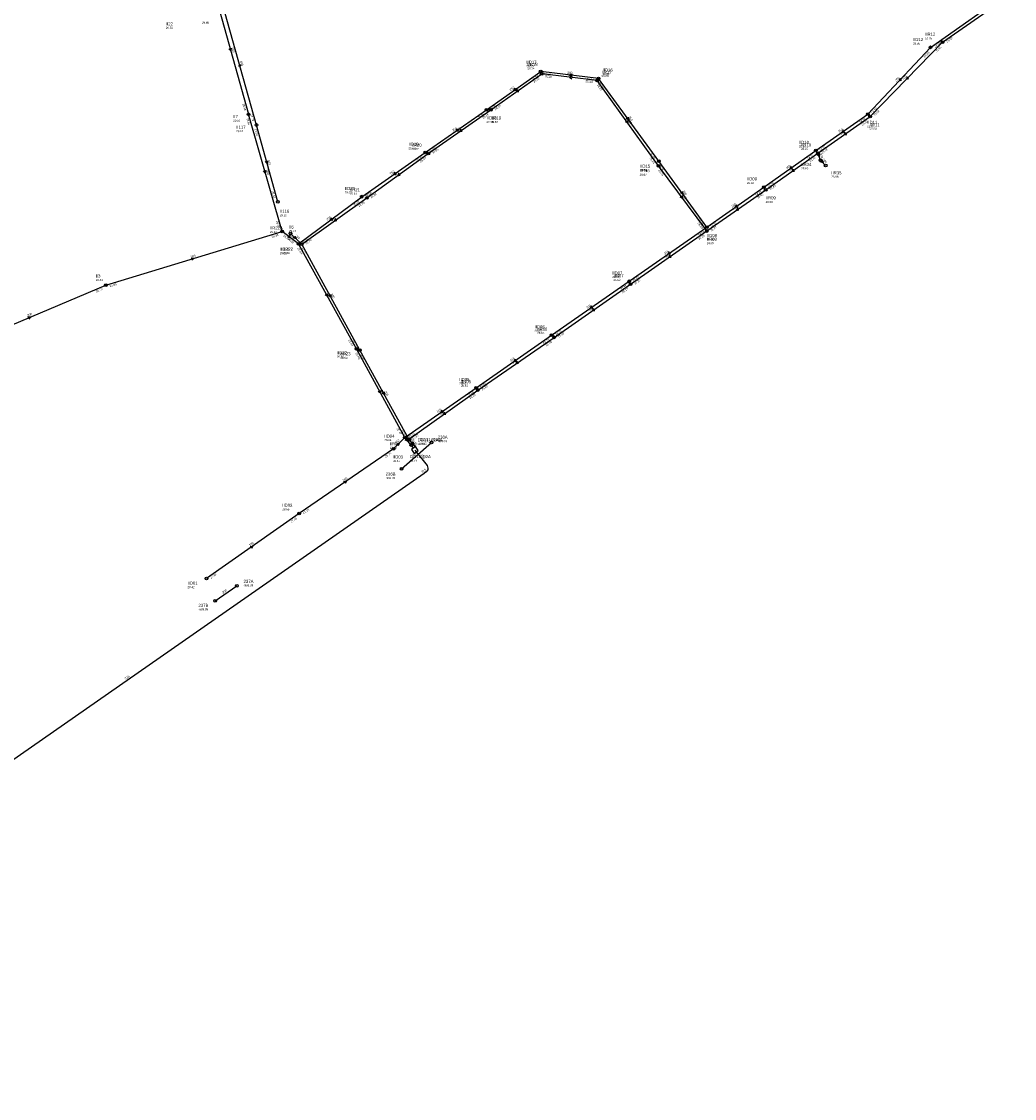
# Model space of a CAD drawing. Header units: metres. Extents: x 179992 to 198392, y 351761 to 369438.
# Tile 21 of 194: x 185788 to 186371, y 353413 to 354045. Entities that reach past the tile are written whole.
import ezdxf

# ---------------------------------------------------------------- set-up
doc = ezdxf.new("R2010")
doc.units = ezdxf.units.M

msp = doc.modelspace()

# ---------------------------------------------------------------- linework, layer by layer
at = {"layer": 'B-WE-RI-DRAINAGE-DRAIN', "linetype": 'Continuous'}
msp.add_lwpolyline([(185901.588, 353704.741), (185914.317, 353713.456)], dxfattribs=at)
at = {"layer": 'B-WE-RI-DRAINAGE-DRAIN_BETON_300', "linetype": 'Continuous'}
msp.add_lwpolyline([(186011.019, 353782.234), (186028.565, 353797.601)], dxfattribs=at)
at = {"layer": 'B-WE-RI-DRAINAGE-RIOOLPUT_INSPECTIEPUT'}
for centre in [(186028.57, 353797.6), (186011.02, 353782.23), (185914.32, 353713.46), (185901.59, 353704.74)]:
    msp.add_circle(centre, 0.8, dxfattribs=at)
at = {"layer": 'B-WE-RI-GWA-POMPPUT'}
msp.add_circle((186016.56, 353796.13), 0.8, dxfattribs=at)
at = {"layer": 'B-WE-RI-GWA-RIOOLLEIDING', "linetype": 'Continuous'}
msp.add_lwpolyline([(186016.56, 353796.13), (186017.851, 353794.357)], dxfattribs=at)
at = {"layer": 'B-WE-RI-GWA-RIOOLLEIDING_BETON_300', "linetype": 'Continuous'}
for points in [[(185837.46, 353889.89), (185940.93, 353921.39)], [(185749.19, 353852.67), (185837.46, 353889.89)]]:
    msp.add_lwpolyline(points, dxfattribs=at)
at = {"layer": 'B-WE-RI-GWA-RIOOLPUT_INSPECTIEPUT'}
for centre in [(185940.93, 353921.39), (185837.46, 353889.89)]:
    msp.add_circle(centre, 0.8, dxfattribs=at)
at = {"layer": 'B-WE-RI-GWA_STROMINGSRICHTING'}
for points in [[(185887.61, 353905.91), (185889.2, 353905.64), (185888.03, 353904.53)], [(185791.72, 353871.38), (185793.33, 353871.28), (185792.28, 353870.06)], [(186016.92, 353796.96), (186017.21, 353795.24), (186015.66, 353796.05)]]:
    msp.add_lwpolyline(points, dxfattribs=at)
at = {"layer": 'B-WE-RI-HWA-RIOOLLEIDING', "linetype": 'Continuous'}
for points in [[(185938.33, 353938.87), (185925.81, 353983.92)], [(185952.38, 353914.03), (185990.58, 353941.11)]]:
    msp.add_lwpolyline(points, dxfattribs=at)
at = {"layer": 'B-WE-RI-HWA-RIOOLLEIDING_BETON_250', "linetype": 'Continuous'}
msp.add_lwpolyline([(185945.85, 353920.26), (185952.38, 353914.03)], dxfattribs=at)
at = {"layer": 'B-WE-RI-HWA-RIOOLLEIDING_BETON_300', "linetype": 'Continuous'}
for points in [[(185990.58, 353941.11), (186026.68, 353967.26)], [(185986.53, 353851.87), (185952.38, 353914.03)], [(186015.22, 353799.5), (185986.53, 353851.87)], [(186017.393, 353796.937), (186015.22, 353799.5)]]:
    msp.add_lwpolyline(points, dxfattribs=at)
at = {"layer": 'B-WE-RI-HWA-RIOOLLEIDING_BETON_400', "linetype": 'Continuous'}
for points in [[(185925.81, 353983.92), (185905.79, 354055.65)], [(186063.38, 353992.85), (186093.178, 354013.951)], [(186125.784, 354010), (186093.178, 354013.951)], [(186026.68, 353967.26), (186063.38, 353992.85)]]:
    msp.add_lwpolyline(points, dxfattribs=at)
at = {"layer": 'B-WE-RI-HWA-RIOOLLEIDING_BETON_500', "linetype": 'Continuous'}
for points in [[(186161.74, 353959.98), (186125.784, 354010)], [(186189.99, 353921.74), (186161.74, 353959.98)], [(186145.21, 353890.5), (186189.99, 353921.74)], [(186100.44, 353859.31), (186145.21, 353890.5)], [(186055.68, 353828.42), (186100.44, 353859.31)], [(186015.22, 353799.5), (186055.68, 353828.42)]]:
    msp.add_lwpolyline(points, dxfattribs=at)
at = {"layer": 'B-WE-RI-HWA-RIOOLLEIDING_BETON_600', "linetype": 'Continuous'}
msp.add_lwpolyline([(186328.33, 354032.58), (186370.52, 354062.02)], dxfattribs=at)
at = {"layer": 'B-WE-RI-HWA-RIOOLLEIDING_BETON_700', "linetype": 'Continuous'}
for points in [[(186285.89, 353988.89), (186328.33, 354032.58)], [(186255.16, 353967.4), (186285.89, 353988.89)], [(186224.58, 353945.95), (186255.16, 353967.4)], [(186256.71, 353963.35), (186255.16, 353967.4)], [(186189.99, 353921.74), (186224.58, 353945.95)]]:
    msp.add_lwpolyline(points, dxfattribs=at)
at = {"layer": 'B-WE-RI-HWA-RIOOLLEIDING_GVK_700', "linetype": 'Continuous'}
msp.add_lwpolyline([(186256.71, 353963.35), (186259.77, 353960.24)], dxfattribs=at)
at = {"layer": 'B-WE-RI-HWA-RIOOLPUT_INSPECTIEPUT'}
for centre in [(186328.33, 354032.58), (186093.18, 354013.95), (186125.78, 354010), (186063.38, 353992.85), (186285.89, 353988.89), (185925.81, 353983.92), (186026.68, 353967.26), (186255.16, 353967.4), (186161.74, 353959.98), (186259.77, 353960.24), (186224.58, 353945.95), (185938.33, 353938.87), (185990.58, 353941.11), (185945.85, 353920.26), (186189.99, 353921.74), (185952.38, 353914.03), (186145.21, 353890.5), (186100.44, 353859.31), (185986.53, 353851.87), (186055.68, 353828.42), (186015.22, 353799.5)]:
    msp.add_circle(centre, 0.8, dxfattribs=at)
at = {"layer": 'B-WE-RI-HWA-RIOOLPUT_OVERSTORTPUT'}
msp.add_circle((186256.71, 353963.35), 0.8, dxfattribs=at)
at = {"layer": 'B-WE-RI-HWA_STROMINGSRICHTING'}
for points in [[(185916.88, 354018.59), (185915.8, 354019.79), (185915.49, 354018.2)], [(186111, 354012.52), (186109.48, 354011.98), (186110.82, 354011.09)], [(186307.6, 354012.27), (186307.11, 354010.73), (186308.63, 354011.27)], [(186079.04, 354004.82), (186078.28, 354003.4), (186079.87, 354003.65)], [(186045.8, 353981.47), (186045.03, 353980.05), (186046.62, 353980.29)], [(186143.51, 353986.58), (186143.76, 353984.99), (186142.34, 353985.74)], [(186271.29, 353979.56), (186270.53, 353978.15), (186272.12, 353978.38)], [(185932.38, 353962.98), (185932.07, 353961.4), (185930.99, 353962.59)], [(186256.11, 353967.11), (186255.93, 353965.38), (186254.65, 353966.55)], [(186257.7, 353963.45), (186258.24, 353961.79), (186256.59, 353962.36)], [(186009.37, 353955.61), (186008.63, 353954.18), (186010.22, 353954.45)], [(186240.64, 353958.09), (186239.87, 353956.68), (186241.46, 353956.91)], [(186175.59, 353942.45), (186175.86, 353940.86), (186174.43, 353941.59)], [(186208.05, 353935.26), (186207.28, 353933.84), (186208.88, 353934.08)], [(185972.24, 353928.99), (185971.48, 353927.57), (185973.07, 353927.82)], [(185948.52, 353918.79), (185949.11, 353917.15), (185947.45, 353917.66)], [(186168.37, 353907.53), (186167.6, 353906.12), (186169.19, 353906.35)], [(185969.39, 353884.56), (185969.46, 353882.95), (185968.13, 353883.87)], [(186123.59, 353876.32), (186122.83, 353874.91), (186124.42, 353875.14)], [(186078.84, 353845.28), (186078.06, 353843.86), (186079.65, 353844.09)], [(186000.81, 353827.29), (186000.88, 353825.68), (185999.55, 353826.6)], [(186036.2, 353815.38), (186035.45, 353813.96), (186037.04, 353814.21)], [(186015.89, 353799.91), (186016.31, 353798.22), (186014.7, 353798.9)]]:
    msp.add_lwpolyline(points, dxfattribs=at)
at = {"layer": 'B-WE-RI-PERSLEIDING-POMPPUT', "linetype": 'Continuous'}
for points in [[(186017.283, 353796.024), (186018.308, 353796.825), (186017.507, 353797.849), (186016.483, 353797.049), (186017.283, 353796.024)], [(186018.434, 353791.158), (186020.78, 353792.863), (186019.075, 353795.209), (186016.729, 353793.505), (186018.434, 353791.158)]]:
    msp.add_lwpolyline(points, dxfattribs=at)
at = {"layer": 'B-WE-RI-PERSLEIDING_PVC_315', "linetype": 'Continuous'}
msp.add_lwpolyline([(186018.76, 353793.17), (186025.916, 353784.065), (186026.31, 353782.635), (186026.31, 353781.55), (186025.423, 353780.416), (186024.157, 353779.477), (185677.598, 353537.804), (185666.879, 353529.395), (185648.388, 353513.119), (185649.447, 353506.185), (185517.312, 353412.673), (185505.355, 353413.844), (185501.102, 353420.501), (185501.04, 353422.104), (185508.48, 353426)], dxfattribs=at)
at = {"layer": 'B-WE-RI-PERSLEIDING_PVC_50', "linetype": 'Continuous'}
msp.add_lwpolyline([(186017.393, 353796.937), (186018.88, 353795.08)], dxfattribs=at)
at = {"layer": 'B-WE-RI-PERSLEIDING_STROMINGSRICHTING'}
msp.add_lwpolyline([(186017.77, 353797.71), (186018.14, 353796.01), (186016.55, 353796.74)], dxfattribs=at)
at = {"layer": 'B-WE-RI-VWA-RIOOLLEIDING', "linetype": 'Continuous'}
for points in [[(186321.27, 354029.5), (186369.62, 354063.74)], [(186284.53, 353990.31), (186321.27, 354029.5)], [(186060.79, 353992.87), (186092.588, 354015.291)], [(186126.503, 354011.157), (186092.588, 354015.291)], [(186161.96, 353962.64), (186126.503, 354011.157)], [(186024.92, 353967.78), (186060.79, 353992.87)], [(186254, 353968.91), (186284.53, 353990.31)], [(186223.48, 353947.47), (186254, 353968.91)], [(185987.59, 353941.86), (186024.92, 353967.78)], [(186190.06, 353923.93), (186161.96, 353962.64)], [(186190.06, 353923.93), (186223.48, 353947.47)], [(186144.44, 353892.19), (186190.06, 353923.93)], [(185984.47, 353852.52), (185950.47, 353914.16)], [(186098.89, 353860.64), (186144.44, 353892.19)], [(186054.72, 353829.75), (186098.89, 353860.64)], [(186012.82, 353800.61), (185984.47, 353852.52)], [(186012.82, 353800.61), (186054.72, 353829.75)], [(186012.82, 353800.61), (186006.32, 353793.92)], [(186016.56, 353796.13), (186012.82, 353800.61)], [(186006.32, 353793.92), (185950.89, 353755.9)], [(185950.89, 353755.9), (185896.53, 353717.82)]]:
    msp.add_lwpolyline(points, dxfattribs=at)
at = {"layer": 'B-WE-RI-VWA-RIOOLLEIDING_BETON_300', "linetype": 'Continuous'}
for points in [[(185950.47, 353914.16), (185987.59, 353941.86)], [(185950.47, 353914.16), (185940.93, 353921.39)]]:
    msp.add_lwpolyline(points, dxfattribs=at)
at = {"layer": 'B-WE-RI-VWA-RIOOLLEIDING_BETON_500', "linetype": 'Continuous'}
for points in [[(185900.47, 354064.64), (185921.14, 353990.2)], [(185940.93, 353921.39), (185921.14, 353990.2)]]:
    msp.add_lwpolyline(points, dxfattribs=at)
at = {"layer": 'B-WE-RI-VWA-RIOOLPUT_INSPECTIEPUT'}
for centre in [(186321.27, 354029.5), (186092.59, 354015.29), (186126.5, 354011.16), (186060.79, 353992.87), (185921.14, 353990.2), (186284.53, 353990.31), (186024.92, 353967.78), (186254, 353968.91), (186161.96, 353962.64), (185987.59, 353941.86), (186223.48, 353947.47), (186190.06, 353923.93), (185950.47, 353914.16), (186144.44, 353892.19), (186098.89, 353860.64), (185984.47, 353852.52), (186054.72, 353829.75), (186012.82, 353800.61), (186006.32, 353793.92), (185950.89, 353755.9), (185896.53, 353717.82)]:
    msp.add_circle(centre, 0.8, dxfattribs=at)
at = {"layer": 'B-WE-RI-VWA_STROMINGSRICHTING'}
for points in [[(185911.11, 354029), (185910.8, 354027.42), (185909.73, 354028.61)], [(186111.06, 354013.76), (186109.55, 354013.22), (186110.89, 354012.34)], [(186303.36, 354011.45), (186302.9, 354009.91), (186304.41, 354010.46)], [(186077.45, 354005.5), (186076.69, 354004.08), (186078.28, 354004.32)], [(186143.96, 353988.49), (186144.23, 353986.9), (186142.8, 353987.64)], [(186043.62, 353981.74), (186042.86, 353980.33), (186044.45, 353980.56)], [(186270.03, 353981.03), (186269.27, 353979.61), (186270.86, 353979.85)], [(185931.33, 353957.38), (185931.04, 353955.8), (185929.95, 353956.98)], [(186007.03, 353956.23), (186006.26, 353954.82), (186007.85, 353955.05)], [(186239.5, 353959.61), (186238.74, 353958.19), (186240.33, 353958.43)], [(186175.75, 353944.87), (186176.01, 353943.29), (186174.58, 353944.03)], [(186207.53, 353937.12), (186206.77, 353935.7), (186208.36, 353935.94)], [(185969.75, 353929.45), (185969.03, 353928.01), (185970.61, 353928.29)], [(185944.99, 353919.22), (185945.7, 353917.78), (185944.12, 353918.07)], [(186168.02, 353909.47), (186167.25, 353908.06), (186168.84, 353908.29)], [(185967.4, 353884.95), (185967.47, 353883.34), (185966.14, 353884.25)], [(186122.44, 353877.83), (186121.67, 353876.42), (186123.26, 353876.64)], [(186077.57, 353846.61), (186076.8, 353845.2), (186078.4, 353845.43)], [(185998.59, 353828.17), (185998.65, 353826.57), (185997.32, 353827.48)], [(186034.54, 353816.59), (186033.77, 353815.18), (186035.36, 353815.41)], [(186007.92, 353796.69), (186009.57, 353797.27), (186009.04, 353795.6)], [(186014.29, 353800.07), (186014.69, 353798.37), (186013.09, 353799.07)], [(185977.01, 353774.69), (185978.61, 353774.91), (185977.82, 353773.5)], [(185922.12, 353736.62), (185923.71, 353736.86), (185922.94, 353735.44)]]:
    msp.add_lwpolyline(points, dxfattribs=at)

# ---------------------------------------------------------------- texts
at = {"layer": 'B-WE-RI-DRAINAGE_AFM'}
for rotation, p in [(41.21, (186018.11, 353789.46)), (34.4, (185906.23, 353708.86))]:
    msp.add_text('300', height=1.3, rotation=rotation, dxfattribs=at).set_placement(p)
at = {"layer": 'B-WE-RI-DRAINAGE_PUTDEKSELNIVEAU'}
for p in [(186032.19, 353797.81), (186001.64, 353776.14), (185918.3, 353713.2), (185891.85, 353699.12)]:
    msp.add_text('-999.99', height=1.2, dxfattribs=at).set_placement(p)
at = {"layer": 'B-WE-RI-DRAINAGE_PUTNUMMER'}
for s, p in [('236A', (186032.19, 353799.85)), ('236B', (186001.64, 353778.18)), ('237A', (185918.3, 353715.24)), ('237B', (185891.85, 353701.16))]:
    msp.add_text(s, height=1.8, dxfattribs=at).set_placement(p)
at = {"layer": 'B-WE-RI-GWA_AFM'}
for s, rotation, p in [('300', 16.93, (185887.46, 353905.9)), ('300', 22.86, (185791.59, 353871.41)), ('315', -53.94, (186016.91, 353796.96))]:
    msp.add_text(s, height=1.3, rotation=rotation, dxfattribs=at).set_placement(p)
at = {"layer": 'B-WE-RI-GWA_BOB'}
for s, rotation, p in [('26.38', 16.93, (185934.95, 353917.69)), ('26.79', 22.86, (185831.89, 353885.59)), ('26.80', 16.93, (185839.9, 353888.75))]:
    msp.add_text(s, height=1.2, rotation=rotation, dxfattribs=at).set_placement(p)
at = {"layer": 'B-WE-RI-GWA_PUTDEKSELNIVEAU'}
for s, p in [('29.17', (185944.91, 353921.13)), ('29.31', (185831.58, 353892.39)), ('28.74', (186020.34, 353796.15))]:
    msp.add_text(s, height=1.2, dxfattribs=at).set_placement(p)
at = {"layer": 'B-WE-RI-GWA_PUTNUMMER'}
for s, p in [('II6', (185944.91, 353923.17)), ('II3', (185831.58, 353894.43)), ('DG11_02A2', (186020.34, 353798.19))]:
    msp.add_text(s, height=1.8, dxfattribs=at).set_placement(p)
at = {"layer": 'B-WE-RI-HWA_AFM'}
for s, rotation, p in [('400', -74.41, (185916.13, 354021.49)), ('400', -6.91, (186108.03, 354012.93)), ('700', 45.83, (186305.46, 354010.17)), ('400', 35.3, (186076.56, 354003.14)), ('500', -54.29, (186143.49, 353986.74)), ('400', 34.89, (186043.3, 353979.8)), ('700', 34.97, (186268.8, 353977.89)), ('315', -74.47, (185932.39, 353963.12)), ('700', -69.06, (186256.1, 353967.12)), ('700', -45.46, (186257.7, 353963.45)), ('300', 35.92, (186006.9, 353953.91)), ('700', 35.05, (186238.15, 353956.42)), ('500', -53.54, (186175.56, 353942.59)), ('700', 34.99, (186205.55, 353933.58)), ('250', 35.33, (185969.77, 353927.29)), ('250', -43.65, (185948.52, 353918.78)), ('500', 34.9, (186165.87, 353905.86)), ('300', -61.22, (185969.39, 353884.69)), ('500', 34.86, (186121.1, 353874.64)), ('500', 34.61, (186076.34, 353843.64)), ('300', -61.28, (186000.81, 353827.44)), ('500', 35.56, (186033.73, 353813.7)), ('300', -49.71, (186015.89, 353799.91))]:
    msp.add_text(s, height=1.3, rotation=rotation, dxfattribs=at).set_placement(p)
at = {"layer": 'B-WE-RI-HWA_BOB'}
for s, rotation, p in [('25.59', 34.91, (186331, 354032.25)), ('25.55', 45.83, (186324.88, 354026.45)), ('26.30', -6.91, (186094.95, 354011.92)), ('26.28', 35.3, (186088.67, 354008.55)), ('26.43', -6.91, (186118.82, 354009.03)), ('26.35', -54.29, (186125.49, 354007.33)), ('26.16', 35.3, (186066.05, 353992.54)), ('27.79', -74.41, (185922.25, 353989.99)), ('26.16', 34.89, (186058.83, 353987.48)), ('25.52', 45.83, (186288.57, 353989.07)), ('27.80', -74.47, (185924.61, 353981.51)), ('25.51', 34.97, (186281.35, 353983.52)), ('26.06', 34.89, (186029.35, 353966.93)), ('25.46', 34.97, (186257.83, 353967.07)), ('26.07', 35.92, (186022.23, 353961.81)), ('26.24', -54.29, (186156.31, 353964.45)), ('25.46', 35.05, (186250.63, 353962.02)), ('26.21', -53.54, (186161.48, 353957.3)), ('26.46', -74.47, (185934.77, 353944.94)), ('25.92', 35.92, (185993.26, 353940.83)), ('25.42', 34.99, (186220.04, 353940.58)), ('25.43', 35.05, (186227.25, 353945.62)), ('25.98', 35.33, (185986.07, 353935.71)), ('26.09', -53.54, (186184.5, 353926.14)), ('25.27', 34.99, (186192.66, 353921.41)), ('25.25', 34.9, (186185.44, 353916.37)), ('25.77', -61.22, (185951.77, 353911.41)), ('25.79', 35.33, (185955.05, 353913.72)), ('25.22', 34.9, (186147.88, 353890.17)), ('25.17', 34.86, (186140.66, 353885.14)), ('25.10', 34.86, (186103.11, 353858.98)), ('25.62', -61.22, (185981.68, 353856.96)), ('25.10', 34.61, (186095.87, 353853.97)), ('25.60', -61.28, (185985.91, 353849.25)), ('25.05', 34.61, (186058.35, 353828.07)), ('25.03', 35.56, (186051.19, 353823)), ('25.29', -61.28, (186010.37, 353804.6)), ('24.87', 35.56, (186017.89, 353799.2))]:
    msp.add_text(s, height=1.2, rotation=rotation, dxfattribs=at).set_placement(p)
at = {"layer": 'B-WE-RI-HWA_PUTDEKSELNIVEAU'}
for s, p in [('28.65', (186318.11, 354034.27)), ('28.64', (186084.82, 354016.57)), ('28.69', (186128.26, 354012.07)), ('29.61', (185913.97, 353979.74)), ('28.65', (186063.38, 353985.11)), ('28.64', (186285.47, 353981.17)), ('28.62', (186016.8, 353969.2)), ('28.67', (186245.28, 353969.34)), ('28.67', (186150.66, 353954.22)), ('28.63', (186245.44, 353957.87)), ('26.98', (186263.1, 353952.95)), ('28.61', (185980.63, 353943)), ('28.68', (186224.58, 353938.21)), ('29.20', (185939.57, 353930.39)), ('29.15', (185933.7, 353920.59)), ('28.65', (186189.99, 353914)), ('29.09', (185941.35, 353908.2)), ('28.62', (186135.33, 353892.44)), ('28.60', (186090.56, 353861.25)), ('28.66', (185975.09, 353846.68)), ('28.63', (186045.8, 353830.36)), ('28.62', (186004.04, 353793.88))]:
    msp.add_text(s, height=1.2, dxfattribs=at).set_placement(p)
at = {"layer": 'B-WE-RI-HWA_PUTNUMMER'}
for s, p in [('IIR12', (186318.11, 354036.31)), ('IIR18', (186084.82, 354018.61)), ('IIR17', (186128.26, 354014.11)), ('IIR19', (186063.38, 353987.15)), ('II117', (185913.97, 353981.78)), ('IIR11', (186285.47, 353983.21)), ('IIR20', (186016.8, 353971.24)), ('IIR10', (186245.28, 353971.38)), ('IIR34', (186245.44, 353959.91)), ('IIR16', (186150.66, 353956.26)), ('IIR35', (186263.1, 353954.99)), ('IIR21', (185980.63, 353945.04)), ('IIR09', (186224.58, 353940.25)), ('II116', (185939.57, 353932.43)), ('IIR22A', (185933.7, 353922.63)), ('IIR08', (186189.99, 353916.04)), ('IIR22', (185941.35, 353910.24)), ('IIR07', (186135.33, 353894.48)), ('IIR06', (186090.56, 353863.29)), ('IIR23', (185975.09, 353848.72)), ('IIR05', (186045.8, 353832.4)), ('IIR04', (186004.04, 353795.92))]:
    msp.add_text(s, height=1.8, dxfattribs=at).set_placement(p)
at = {"layer": 'B-WE-RI-PERSLEIDING_AFM'}
for s, rotation, p in [('50', -51.31, (186018.09, 353797.3)), ('315', -51.83, (186021.99, 353790.33)), ('315', 36.56, (186023.08, 353779.63)), ('315', 34.89, (185849.15, 353658.36))]:
    msp.add_text(s, height=1.3, rotation=rotation, dxfattribs=at).set_placement(p)
at = {"layer": 'B-WE-RI-PERSLEIDING_PUTDEKSELNIVEAU'}
for s, p in [('28.62', (186021.55, 353796.4)), ('28.74', (186015.87, 353786.4))]:
    msp.add_text(s, height=1.2, dxfattribs=at).set_placement(p)
at = {"layer": 'B-WE-RI-PERSLEIDING_PUTNUMMER'}
for s, p in [('DG11_02A1', (186021.55, 353798.44)), ('DG11_02A', (186015.87, 353788.44))]:
    msp.add_text(s, height=1.8, dxfattribs=at).set_placement(p)
at = {"layer": 'B-WE-RI-VWA_AFM'}
for s, rotation, p in [('500', -74.48, (185911.14, 354029.11)), ('250', -6.95, (186108.09, 354014.18)), ('250', 46.85, (186301.27, 354009.31)), ('250', 35.19, (186074.96, 354003.82)), ('250', -53.84, (186143.94, 353988.62)), ('250', 34.97, (186041.13, 353980.05)), ('250', 35.03, (186267.54, 353979.36)), ('500', -73.95, (185931.34, 353957.5)), ('250', 34.77, (186004.52, 353954.58)), ('250', 35.09, (186237, 353957.92)), ('250', -54.02, (186175.72, 353944.99)), ('250', 35.16, (186205.04, 353935.42)), ('300', 36.73, (185967.31, 353927.69)), ('300', -37.16, (185944.92, 353919.34)), ('315', 34.83, (186165.52, 353907.8)), ('315', -61.12, (185967.4, 353885.1)), ('315', 34.71, (186119.95, 353876.17)), ('315', 34.97, (186075.08, 353844.92)), ('315', -61.36, (185998.58, 353828.31)), ('315', 34.82, (186032.04, 353814.92)), ('250', 45.83, (186007.91, 353796.67)), ('315', -50.14, (186014.29, 353800.06)), ('160', 34.45, (185976.89, 353774.67)), ('160', 35.01, (185921.97, 353736.61))]:
    msp.add_text(s, height=1.3, rotation=rotation, dxfattribs=at).set_placement(p)
at = {"layer": 'B-WE-RI-VWA_BOB'}
for s, rotation, p in [('24.66', 35.3, (186323.94, 354029.19)), ('24.66', 46.85, (186317.93, 354023.31)), ('26.54', 35.19, (186088.07, 354009.9)), ('26.57', -6.95, (186094.36, 354013.26)), ('26.71', -6.95, (186119.54, 354010.19)), ('26.66', -53.84, (186126.23, 354008.48)), ('26.56', -74.48, (185917.59, 353996.27)), ('26.36', 35.19, (186063.46, 353992.55)), ('24.50', 46.85, (186287.21, 353990.54)), ('26.56', -73.95, (185919.96, 353987.78)), ('26.36', 34.97, (186056.25, 353987.5)), ('24.50', 35.03, (186279.99, 353984.93)), ('26.20', 34.97, (186027.59, 353967.45)), ('24.37', 35.03, (186256.67, 353968.58)), ('26.18', 34.77, (186020.36, 353962.42)), ('26.38', -53.84, (186156.49, 353967.07)), ('24.37', 35.09, (186249.47, 353963.53)), ('26.37', -54.02, (186161.68, 353959.96)), ('24.29', 35.09, (186226.15, 353947.15)), ('26.00', 34.77, (185990.26, 353941.52)), ('24.28', 35.16, (186218.96, 353942.08)), ('25.92', 36.73, (185983.22, 353936.35)), ('26.37', -73.95, (185937.32, 353927.43)), ('26.16', -54.02, (186184.61, 353928.38)), ('24.01', 35.16, (186192.73, 353923.61)), ('26.39', -37.16, (185941.44, 353918.75)), ('26.35', -37.16, (185943.96, 353916.83)), ('24.00', 34.83, (186185.51, 353918.57)), ('25.84', -61.12, (185949.86, 353911.54)), ('25.81', 36.73, (185953.15, 353913.91)), ('23.87', 34.83, (186147.11, 353891.85)), ('23.87', 34.71, (186139.87, 353886.84)), ('23.73', 34.71, (186101.56, 353860.3)), ('25.66', -61.12, (185979.61, 353857.6)), ('23.72', 34.97, (186094.35, 353855.27)), ('25.66', -61.36, (185983.85, 353849.9)), ('23.61', 34.97, (186057.39, 353829.42)), ('23.58', 34.82, (186050.17, 353824.39)), ('25.47', -61.36, (186007.98, 353805.72)), ('23.55', 34.82, (186015.49, 353800.27)), ('25.79', 34.45, (186001.73, 353788.59)), ('27.15', 35.01, (185946.35, 353750.52)), ('27.15', 34.45, (185953.56, 353755.55)), ('27.38', 35.01, (185899.2, 353717.49))]:
    msp.add_text(s, height=1.2, rotation=rotation, dxfattribs=at).set_placement(p)
at = {"layer": 'B-WE-RI-VWA_PUTDEKSELNIVEAU'}
for s, p in [('29.60', (185893.9, 354043.4)), ('29.50', (185872.74, 354040.35)), ('28.66', (186310.98, 354031.14)), ('28.65', (186084.23, 354017.91)), ('28.66', (186128.9, 354013.27)), ('29.59', (185912.21, 353985.94)), ('28.66', (186060.79, 353985.13)), ('28.67', (186284.11, 353982.59)), ('28.64', (186015.04, 353969.72)), ('28.69', (186244.05, 353970.8)), ('28.66', (186150.88, 353956.88)), ('28.69', (186213.53, 353949.36)), ('28.62', (185977.64, 353943.75)), ('28.68', (186190.06, 353916.19)), ('29.11', (185939.59, 353908.13)), ('28.65', (186134.56, 353894.13)), ('28.63', (186089.01, 353862.58)), ('28.66', (185973.03, 353847.33)), ('28.63', (186044.84, 353831.69)), ('28.64', (186000.88, 353798.42)), ('28.57', (186005.9, 353786.2)), ('28.55', (185941.01, 353757.84)), ('28.42', (185885.4, 353712.13))]:
    msp.add_text(s, height=1.2, dxfattribs=at).set_placement(p)
at = {"layer": 'B-WE-RI-VWA_PUTNUMMER'}
for s, p in [('II22', (185872.74, 354042.39)), ('IID12', (186310.98, 354033.18)), ('IID17', (186084.23, 354019.95)), ('IID16', (186128.9, 354015.31)), ('II7', (185912.21, 353987.98)), ('IID18', (186060.79, 353987.17)), ('IID11', (186284.11, 353984.63)), ('IID10', (186244.05, 353972.84)), ('IID19', (186015.04, 353971.76)), ('IID15', (186150.88, 353958.92)), ('IID09', (186213.53, 353951.4)), ('IID20', (185977.64, 353945.79)), ('IID08', (186190.06, 353918.23)), ('IID21', (185939.59, 353910.17)), ('IID07', (186134.56, 353896.17)), ('IID06', (186089.01, 353864.62)), ('IID22', (185973.03, 353849.37)), ('IID05', (186044.84, 353833.73)), ('IID04', (186000.88, 353800.46)), ('IID03', (186005.9, 353788.24)), ('IID02', (185941.01, 353759.88)), ('IID01', (185885.4, 353714.17))]:
    msp.add_text(s, height=1.8, dxfattribs=at).set_placement(p)

doc.saveas('drawing.dxf')
